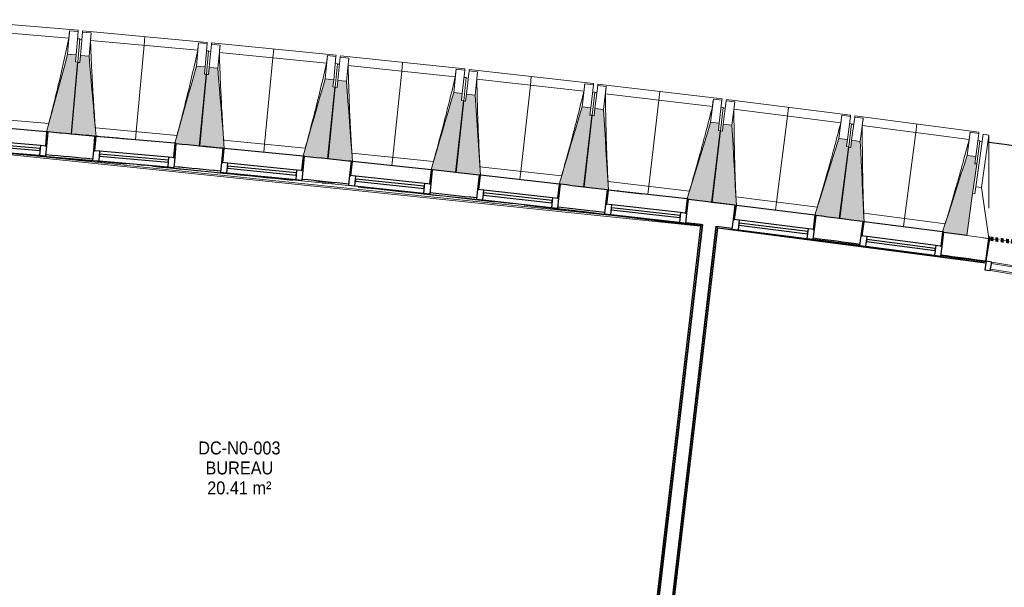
# Model space of a CAD drawing. Header units: millimetres. Extents: x 1293 to 60335, y -36590 to 4541.
# Tile 48 of 65: x 29605 to 36452, y -17807 to -13859. Entities that reach past the tile are written whole.
import ezdxf

# ---------------------------------------------------------------- set-up
doc = ezdxf.new("R2010")
doc.units = ezdxf.units.MM
doc.linetypes.add('Tiret', pattern=[2.5, 1.25, -1.25])
doc.layers.add('A-AREA', color=4, linetype='Tiret', lineweight=100, true_color=0x00ffff)
doc.layers.add('A-GLAZ', color=7, linetype='Continuous', lineweight=25, true_color=0x5c63b1)
for name, color, linetype, lineweight in [('A-AREA-IDEN', 7, 'Continuous', 30), ('A-FLOR-HRAL', 7, 'Continuous', 18), ('BATIEMENT', 7, 'Continuous', 18), ('BATIMENT', 7, 'Continuous', 25), ('FENETRES', 7, 'Continuous', 25), ('GEN', 7, 'Continuous', 18), ('SOLS', 7, 'Continuous', 25)]:
    doc.layers.add(name, color=color, linetype=linetype, lineweight=lineweight)
doc.styles.add('Arial_1', font='arial.ttf', dxfattribs={"width": 0.9, "height": 90})

# ---------------------------------------------------------------- blocks, each defined once
blk = doc.blocks.new('Panneau système - Vitré-356748-2021_015_1111_DCE_1_50_N0 FINI_CVC_PAC')
at = {"layer": 'BATIEMENT'}
for p, q in [((664, 20), (-664, 20)), ((-664, 20), (-664, -20)), ((664, -20), (664, 20)), ((-664, -20), (664, -20))]:
    blk.add_line(p, q, dxfattribs=at)
blk = doc.blocks.new('Meneau rectangulaire - AWS60_60x70-367281-2021_015_1111_DCE_1_50_N0 FINI_CVC_PAC')
at = {"layer": 'BATIMENT', "lineweight": 18}
for p, q in [((-2584.2, -15604.6), (-1273.3, -15816.6)), ((-2574.7, -15545.4), (-1263.7, -15757.4))]:
    blk.add_line(p, q, dxfattribs=at)
blk = doc.blocks.new('Meneau rectangulaire - AWS60_60x38-356571-2021_015_1111_DCE_1_50_N0 FINI_CVC_PAC')
at = {"layer": 'BATIMENT'}
for p, q in [((-38, 30), (0, 30)), ((-38, -30), (-38, 30)), ((0, 30), (0, -30)), ((0, -30), (-38, -30))]:
    blk.add_line(p, q, dxfattribs=at)
blk = doc.blocks.new('12_CORNIERE HABILLAGE - 12_CORNIERE HABILLAGE-370872-2021_015_1111_DCE_1_50_N0 FINI_CVC_PAC')
at = {"layer": 'GEN', "color": 8, "true_color": 0x808080}
for p, q in [((-3488.8, 158), (-3444.1, 158)), ((-3442.1, 160), (-3449.6, 160)), ((-3444.1, 158), (-3444.1, 0)), ((-3442.1, 0), (-3442.1, 160)), ((-3444.1, 0), (-3442.1, 0))]:
    blk.add_line(p, q, dxfattribs=at)
blk = doc.blocks.new('XXX_VIDE FENETRE - 550-377501-2021_015_1111_DCE_1_50_N0 FINI_CVC_PAC')
at = {"layer": 'A-GLAZ'}
for p, q in [((240, -120), (-240, -120)), ((-240, -120), (-240, -135)), ((-240, -135), (240, -135)), ((240, -135), (240, -120))]:
    blk.add_line(p, q, dxfattribs=at)
at = {"layer": 'FENETRES'}
for p, q in [((-285, 0), (-285, -100)), ((-275, 0), (-285, 0)), ((275, 0), (-275, 0)), ((-275, -100), (-275, 0)), ((285, 0), (275, 0)), ((275, 0), (275, -100)), ((285, -100), (285, 0)), ((-285, -100), (-275, -100)), ((-240, -100), (-285, -100)), ((-285, -100), (-285, -167.5)), ((-240, -167.5), (-240, -100)), ((240, -100), (-240, -100)), ((240, -100), (240, -167.5)), ((285, -100), (240, -100)), ((275, -100), (285, -100)), ((285, -167.5), (285, -100)), ((-285, -167.5), (-240, -167.5)), ((-240, -167.5), (240, -167.5)), ((240, -167.5), (285, -167.5))]:
    blk.add_line(p, q, dxfattribs=at)
blk = doc.blocks.new('Garde-corps - Garde-corps-505843-2021_015_1111_DCE_1_50_N0 FINI_CVC_PAC')
at = {"layer": 'A-FLOR-HRAL'}
for p, q in [((-9825.2, -14754.7), (-4600.3, -15294.7)), ((-9591.9, -14768.4), (-4588.7, -15285.5)), ((-8517.7, -14869.2), (-8463.1, -14874.3)), ((-8258.5, -14881.8), (-8097.5, -14897.3)), ((-8084.4, -14898.6), (-7936.5, -14913)), ((-7981.2, -14920.5), (-7771.3, -14941.2)), ((-7273.8, -14982.5), (-7144.3, -14995.9)), ((-7229.5, -14996), (-7210, -14998)), ((-6635.1, -15058.7), (-6618.7, -15060.5)), ((-6556.6, -15067.2), (-6458.6, -15077.8)), ((-6479.6, -15063.6), (-6333.6, -15079.5)), ((-6318.2, -15081.2), (-6156.9, -15099.1)), ((-4600.3, -15294.7), (-4938.3, -18181)), ((-4598.5, -15293.3), (-4936.9, -18182.8)), ((-4596.6, -15291.7), (-4935.4, -18184.8)), ((-4588.7, -15285.5), (-4929.1, -18192.7)), ((-4701.1, -15268.7), (-4595.5, -15281.7))]:
    blk.add_line(p, q, dxfattribs=at)
at = {"layer": 'A-FLOR-HRAL', "flags": 128}
for points in [[(-4600.3, -15294.7), (-4600.3, -15294.7), (-4600.2, -15294.6), (-4600.1, -15294.5), (-4599.9, -15294.3), (-4599.6, -15294.1), (-4599.4, -15294), (-4599.2, -15293.8), (-4598.9, -15293.6), (-4598.7, -15293.4), (-4598.5, -15293.3)], [(-4596.6, -15291.7), (-4592.6, -15288.6), (-4588.7, -15285.5)], [(-4588.7, -15285.5), (-4588.5, -15285.4), (-4588.2, -15285.2), (-4587.7, -15284.8), (-4587.2, -15284.4), (-4586.6, -15283.9), (-4586, -15283.4), (-4585.4, -15282.9)]]:
    blk.add_lwpolyline(points, dxfattribs=at)
at = {"layer": 'A-FLOR-HRAL'}
for radius, start, end in [(137273, 83.001273, 85.19666), (137271.2, 84.911937, 85.195943), (137269.6, 84.677453, 85.195271), (137283.1, 84.777165, 84.913087), (137269.6, 84.193646, 84.601317), (137283.1, 84.030833, 84.166322), (137269.6, 83.602126, 84.001978), (137271.2, 83.550483, 83.770246), (137269.6, 83.002675, 83.51766), (137283.1, 83.283636, 83.419558), (137271.2, 83.001996, 83.285881)]:
    blk.add_arc((-21322.9, -151541.9), radius, start, end, dxfattribs=at)
blk = doc.blocks.new('Garde-corps - Garde-corps-506028-2021_015_1111_DCE_1_50_N0 FINI_CVC_PAC')
at = {"layer": 'A-FLOR-HRAL'}
for p, q in [((-4835.2, -18259), (-4488.4, -15297.9)), ((-4834.3, -18312.6), (-4482.2, -15305.8)), ((-4832.8, -18314.6), (-4480.6, -15307.8)), ((-4831.3, -18316.4), (-4479.2, -15309.6)), ((-4488.4, -15297.9), (-4380.4, -15312)), ((-4480.6, -15307.8), (-4393.8, -15318.5)), ((-4479.2, -15309.6), (-2614.4, -15553.2)), ((-3815.2, -15385.8), (-3493.3, -15427.8)), ((-2928.1, -15501.6), (-2612.7, -15542.8)), ((-2615.8, -15539.3), (-2612.2, -15539.8))]:
    blk.add_line(p, q, dxfattribs=at)
at = {"layer": 'A-FLOR-HRAL', "flags": 128}
blk.add_lwpolyline([(-4482.2, -15305.8), (-4485.3, -15301.9), (-4488.4, -15297.9)], dxfattribs=at)
at = {"layer": 'A-FLOR-HRAL'}
for radius, start, end in [(137273, 82.166733, 82.953168), (137269.6, 82.166766, 82.951749), (137271.2, 82.16675, 82.559535)]:
    blk.add_arc((-21322.9, -151541.9), radius, start, end, dxfattribs=at)
for points, knots in [([(-4488.4, -15297.9), (-4488.4, -15297.9), (-4488.4, -15297.9), (-4488.5, -15297.8), (-4488.5, -15297.8), (-4488.6, -15297.7), (-4488.6, -15297.6), (-4488.7, -15297.5), (-4488.8, -15297.4), (-4488.8, -15297.3), (-4488.9, -15297.2), (-4489, -15297.1), (-4489.1, -15297), (-4489.2, -15296.8), (-4489.3, -15296.7), (-4489.5, -15296.5), (-4489.6, -15296.4), (-4489.7, -15296.3), (-4489.8, -15296.1), (-4490.1, -15295.7), (-4490.5, -15295.2), (-4490.9, -15294.7), (-4491, -15294.5)], [0, 0, 0, 0, 0.071429, 0.107143, 0.142857, 0.178571, 0.214286, 0.25, 0.285714, 0.321429, 0.357143, 0.392857, 0.428571, 0.464286, 0.5, 0.535714, 0.571429, 0.607143, 0.642857, 0.714286, 0.857143, 1, 1, 1, 1]), ([(-4479.2, -15309.6), (-4479.2, -15309.6), (-4479.2, -15309.6), (-4479.3, -15309.5), (-4479.4, -15309.4), (-4479.5, -15309.3), (-4479.6, -15309.1), (-4479.8, -15308.9), (-4479.9, -15308.7), (-4480.1, -15308.5), (-4480.3, -15308.3), (-4480.4, -15308), (-4480.6, -15307.9), (-4480.6, -15307.8)], [0.075, 0.075, 0.075, 0.075, 0.15, 0.2125, 0.275, 0.35, 0.425, 0.5, 0.6, 0.7, 0.775, 0.85, 1, 1, 1, 1])]:
    blk.add_open_spline(points, degree=3, knots=knots, dxfattribs=at)
blk = doc.blocks.new('B02_ARC_rvt-1-2021_015_1111_DCE_1_50_N0 FINI_CVC_PAC')
at = {"layer": 'A-AREA'}
blk.add_line((-2594, -15380.8), (-2588.7, -15381.5), dxfattribs=at)
blk.add_arc((-21322.9, -151541.9), 137443.1, 79.294939, 82.165076, dxfattribs=at)
at = {"layer": 'BATIEMENT', "lineweight": 25}
for p, q in [((-8812.7, -14671.1), (-8812.5, -14669.3)), ((-5249.5, -15043.6), (-5249.3, -15041.9)), ((-4566.6, -15123.2), (-4566.7, -15124)), ((-4472.3, -15134.2), (-4566.6, -15123.2)), ((-4472.4, -15135.6), (-4472.3, -15134.2)), ((-4585.3, -15282.9), (-4926.5, -18196)), ((-4832.1, -18207), (-4491, -15294.5)), ((-2747.4, -15359.8), (-2906.6, -15338.2)), ((-2615.8, -15539.3), (-2594.1, -15381.3))]:
    blk.add_line(p, q, dxfattribs=at)
at = {"layer": 'BATIEMENT', "lineweight": 25, "flags": 128}
for points in [[(-4566.7, -15124), (-4625, -15116.8), (-4683.3, -15109.7)], [(-4360.1, -15149.5), (-4416.3, -15142.6), (-4472.4, -15135.6)], [(-4701.1, -15268.7), (-4643.2, -15275.8), (-4585.3, -15282.9)], [(-4491, -15294.5), (-4435.5, -15301.4), (-4379.9, -15308.3)]]:
    blk.add_lwpolyline(points, dxfattribs=at)
at = {"layer": 'BATIEMENT', "lineweight": 25}
for radius, start, end in [(137443.1, 84.777576, 84.91334), (137443.1, 84.404192, 84.539953), (137283.1, 84.777165, 84.913087), (137443.1, 84.03081, 84.166576), (137283.1, 84.404215, 84.539265), (137443.1, 83.657428, 83.793194), (137283.1, 84.030833, 84.166323), (137443.1, 83.284048, 83.419812), (137283.1, 83.657451, 83.79294), (137283.1, 83.283636, 83.419558), (137443.1, 82.537283, 82.673048), (137283.1, 82.537305, 82.672794), (137283.1, 82.168129, 82.299412)]:
    blk.add_arc((-21322.9, -151541.9), radius, start, end, dxfattribs=at)
at = {"layer": 'BATIMENT'}
blk.add_line((-5239.5, -15043), (-5006.2, -15070.7), dxfattribs=at)
blk.add_arc((-21322.9, -151541.9), 137443.1, 84.671198, 84.773454, dxfattribs=at)
at = {"layer": 'SOLS'}
for p, q in [((-9044.9, -14648.3), (-9054.9, -14647.4)), ((-6460.5, -14904.7), (-6462.9, -14904.4)), ((-7208.7, -14986.2), (-7273.6, -14979.6)), ((-7143.9, -14993), (-7207.8, -14986.3)), ((-5153.7, -15053.2), (-5179.4, -15050.1)), ((-3557.9, -15413.1), (-3562.8, -15412.4)), ((-3539.6, -15415.4), (-3545.1, -15414.7))]:
    blk.add_line(p, q, dxfattribs=at)
at = {"layer": 'BATIEMENT', "lineweight": 18}
for name in ['Garde-corps - Garde-corps-505843-2021_015_1111_DCE_1_50_N0 FINI_CVC_PAC', 'Garde-corps - Garde-corps-506028-2021_015_1111_DCE_1_50_N0 FINI_CVC_PAC']:
    blk.add_blockref(name, (0, 0), dxfattribs=at)
at = {"layer": 'BATIMENT', "lineweight": 18, "extrusion": (0, 0, -1), "rotation": 9.184723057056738}
blk.add_blockref('Meneau rectangulaire - AWS60_60x38-356571-2021_015_1111_DCE_1_50_N0 FINI_CVC_PAC', (2617, -15569), dxfattribs=at)
at = {"layer": 'BATIMENT', "lineweight": 18}
blk.add_blockref('Meneau rectangulaire - AWS60_60x70-367281-2021_015_1111_DCE_1_50_N0 FINI_CVC_PAC', (0, 0), dxfattribs=at)
at = {"layer": 'BATIMENT', "lineweight": 18, "rotation": 170.8152769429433}
blk.add_blockref('Panneau système - Vitré-356748-2021_015_1111_DCE_1_50_N0 FINI_CVC_PAC', (-1924, -15681), dxfattribs=at)
at = {"layer": 'FENETRES', "lineweight": 18}
for p, rotation in [((-9420.8, -14614.9), 355.1300079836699), ((-8528.7, -14695.3), 355.1300079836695), ((-7637.2, -14781.6), 354.383875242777), ((-6746.2, -14873.7), 354.0108088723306), ((-5855.9, -14971.6), 353.6377425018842), ((-4966.3, -15075.2), 353.6377425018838), ((-4077.3, -15184.7), 352.8916097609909), ((-3189.1, -15299.9), 352.5185433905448)]:
    blk.add_blockref('XXX_VIDE FENETRE - 550-377501-2021_015_1111_DCE_1_50_N0 FINI_CVC_PAC', p, dxfattribs=dict(at, rotation=rotation))
at = {"layer": 'GEN', "lineweight": 18, "rotation": 350.8152769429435}
blk.add_blockref('12_CORNIERE HABILLAGE - 12_CORNIERE HABILLAGE-370872-2021_015_1111_DCE_1_50_N0 FINI_CVC_PAC', (785.8, -16088.8), dxfattribs=at)
blk = doc.blocks.new('20_MUR PREFA_01 - Type 1-3119337-2021_015_1111_DCE_1_50_N0 FINI_CVC_PAC')
at = {"layer": 'GEN'}
for p, q in [((0, 722.1), (0, 661.4)), ((0, 661.4), (0, 58.5)), ((0, 0.7), (0, 58.5))]:
    blk.add_line(p, q, dxfattribs=at)
blk = doc.blocks.new('26_POTEAU GAUCHE - MODULE_05-3157953-2021_015_1111_DCE_1_50_N0 FINI_CVC_PAC')
at = {"layer": 'BATIMENT', "lineweight": 18}
for p, q in [((-435, 713), (-395, 713)), ((-435, 344), (-435, 713)), ((-395, 713), (-324.2, 208.1)), ((-395, 344), (-395, 713)), ((-450, 663), (-435, 663)), ((-450, 294), (-450, 500.9)), ((-435, 294), (-435, 344)), ((-435, 344), (-395, 344)), ((-395, 344), (-295, 0)), ((-450, 0), (-450, 294)), ((-450, 294), (-435, 294)), ((-295, 0), (-450, 0))]:
    blk.add_line(p, q, dxfattribs=at)
blk = doc.blocks.new('B02_DC_STR_rvt-1-2021_015_1111_DCE_1_50_N0 FINI_CVC_PAC')
at = {"layer": 'BATIMENT', "lineweight": 5, "true_color": 0x787878}
for points in [[(-8972.4, -14653.8), (-8929.9, -14154.7), (-8944.9, -14153.4), (-8940.6, -14103.6), (-9000.4, -14098.5), (-9146.6, -14638.2), (-9136.8, -14639.1), (-9136.8, -14639.8), (-8974.1, -14653.6)], [(-8802.6, -14670.9), (-8851.8, -14113.2), (-8911.6, -14107.7), (-8916.2, -14157.5), (-8931.1, -14156.1), (-8976.9, -14654.9), (-8808.8, -14670.3)], [(-8080.6, -14737.1), (-8034.9, -14238.3), (-8049.8, -14237), (-8045.2, -14187.2), (-8105, -14181.7), (-8254.2, -14718.7), (-8244.7, -14719.5), (-8244.7, -14722.1), (-8179.9, -14728)], [(-7911, -14754.7), (-7956.5, -14197.3), (-8016.2, -14191.5), (-8021.1, -14241.2), (-8036.1, -14239.8), (-8085.1, -14738.3), (-7920.9, -14754.4), (-7920.8, -14753.7), (-7916.6, -14754.1)], [(-7189.4, -14826.3), (-7140.4, -14327.8), (-7155.3, -14326.4), (-7150.4, -14276.6), (-7210.1, -14270.7), (-7363.4, -14808.5), (-7353.5, -14809.5), (-7353.5, -14810.2), (-7286.8, -14816.7)], [(-7019.9, -14845), (-7061.8, -14287.3), (-7121.5, -14281.1), (-7126.7, -14330.8), (-7141.6, -14329.2), (-7193.9, -14827.4), (-7029.8, -14844.6), (-7029.7, -14843.9)], [(-6298.8, -14921.3), (-6246.5, -14423.1), (-6261.4, -14421.6), (-6256.2, -14371.9), (-6315.9, -14365.6), (-6472.6, -14902.4), (-6462.8, -14903.4), (-6462.8, -14904.1), (-6394.3, -14911.3)], [(-6129.3, -14941.1), (-6167.6, -14383.2), (-6227.3, -14376.5), (-6232.8, -14426.2), (-6247.7, -14424.6), (-6303.2, -14922.4), (-6139.2, -14940.7), (-6138.9, -14940), (-6134.1, -14940.5)], [(-5408.8, -15022.1), (-5353.3, -14524.3), (-5368.2, -14522.6), (-5362.6, -14472.9), (-5422.3, -14466.3), (-5582.5, -15002), (-5572.7, -15003.1), (-5572.7, -15003.8), (-5502.5, -15011.7)], [(-5239.4, -15043.7), (-5274.1, -14484.8), (-5333.7, -14477.8), (-5339.6, -14527.4), (-5354.5, -14525.7), (-5413.2, -15023.1), (-5239.6, -15043.6)], [(-4519.4, -15128.7), (-4460.7, -14631.2), (-4475.6, -14629.5), (-4469.7, -14579.8), (-4529.3, -14572.8), (-4692.5, -15105.7), (-4683, -15106.8), (-4683, -15109.4), (-4611.3, -15117.8)], [(-4350.3, -15150.6), (-4381.3, -14592.3), (-4440.9, -14584.9), (-4447, -14634.5), (-4461.9, -14632.6), (-4523.9, -15129.7), (-4360.2, -15150.1), (-4360.1, -15149.4), (-4354.1, -15150.2)], [(-3630.8, -15241), (-3568.8, -14744), (-3583.7, -14742.1), (-3577.5, -14692.5), (-3637.1, -14685.1), (-3804.3, -15218.7), (-3794.5, -15220), (-3794.5, -15220.6), (-3720.8, -15229.8)], [(-3461.8, -15264.1), (-3489.2, -14705.6), (-3548.7, -14697.8), (-3555.2, -14747.3), (-3570.1, -14745.4), (-3635.3, -15242), (-3471.7, -15263.5), (-3471.6, -15262.8), (-3465.2, -15263.7)], [(-2747.3, -15358.6), (-2678.8, -14864), (-2678, -14864.1), (-2677.8, -14862.6), (-2692.6, -14860.6), (-2686.1, -14811), (-2745.6, -14803.2), (-2916.3, -15335.7), (-2906.5, -15337), (-2906.5, -15337.7), (-2747.5, -15358.6)]]:
    blk.add_hatch(color=8, dxfattribs=at).paths.add_polyline_path(points)
at = {"layer": 'BATIEMENT'}
for p, q in [((-8940.6, -14103.6), (-9000.4, -14098.5)), ((-8944.9, -14153.4), (-8940.6, -14103.6)), ((-8931.1, -14156.1), (-8976.9, -14654.9)), ((-8972.4, -14653.8), (-8929.9, -14154.7)), ((-8929.9, -14154.7), (-8944.9, -14153.4)), ((-8916.2, -14157.5), (-8931.1, -14156.1)), ((-8911.6, -14107.7), (-8916.2, -14157.5)), ((-8851.8, -14113.2), (-8911.6, -14107.7)), ((-8045.2, -14187.2), (-8105, -14181.7)), ((-8036.1, -14239.8), (-8085.1, -14738.3)), ((-8080.6, -14737.1), (-8034.9, -14238.3)), ((-8049.8, -14237), (-8045.2, -14187.2)), ((-8034.9, -14238.3), (-8049.8, -14237)), ((-8021.1, -14241.2), (-8036.1, -14239.8)), ((-8016.2, -14191.5), (-8021.1, -14241.2)), ((-7956.5, -14197.3), (-8016.2, -14191.5)), ((-7150.4, -14276.6), (-7210.1, -14270.7)), ((-7155.3, -14326.4), (-7150.4, -14276.6)), ((-7121.5, -14281.1), (-7126.7, -14330.8)), ((-7061.8, -14287.3), (-7121.5, -14281.1)), ((-7141.6, -14329.2), (-7193.9, -14827.4)), ((-7189.4, -14826.3), (-7140.4, -14327.8)), ((-7140.4, -14327.8), (-7155.3, -14326.4)), ((-7126.7, -14330.8), (-7141.6, -14329.2)), ((-6256.2, -14371.9), (-6315.9, -14365.6)), ((-6261.4, -14421.6), (-6256.2, -14371.9)), ((-6227.3, -14376.5), (-6232.8, -14426.2)), ((-6167.6, -14383.2), (-6227.3, -14376.5)), ((-6247.7, -14424.6), (-6303.2, -14922.4)), ((-6298.8, -14921.3), (-6246.5, -14423.1)), ((-6246.5, -14423.1), (-6261.4, -14421.6)), ((-6232.8, -14426.2), (-6247.7, -14424.6)), ((-5362.6, -14472.9), (-5422.3, -14466.3)), ((-5368.2, -14522.6), (-5362.6, -14472.9)), ((-5333.7, -14477.8), (-5339.6, -14527.4)), ((-5274.1, -14484.8), (-5333.7, -14477.8)), ((-5354.5, -14525.7), (-5413.2, -15023.1)), ((-5408.8, -15022.1), (-5353.3, -14524.3)), ((-5353.3, -14524.3), (-5368.2, -14522.6)), ((-5339.6, -14527.4), (-5354.5, -14525.7)), ((-4469.7, -14579.8), (-4529.3, -14572.8)), ((-4475.6, -14629.5), (-4469.7, -14579.8)), ((-9136.9, -14639.7), (-8972.4, -14653.8)), ((-4461.9, -14632.6), (-4523.9, -15129.7)), ((-4519.4, -15128.7), (-4460.7, -14631.2)), ((-4460.7, -14631.2), (-4475.6, -14629.5)), ((-4447, -14634.5), (-4461.9, -14632.6)), ((-4440.9, -14584.9), (-4447, -14634.5)), ((-4381.3, -14592.3), (-4440.9, -14584.9)), ((-8976.9, -14654.9), (-8802.6, -14670.9)), ((-3577.5, -14692.5), (-3637.1, -14685.1)), ((-3583.7, -14742.1), (-3577.5, -14692.5)), ((-3548.7, -14697.8), (-3555.2, -14747.3)), ((-3489.2, -14705.6), (-3548.7, -14697.8)), ((-8244.9, -14722.1), (-8080.6, -14737.1)), ((-8085.1, -14738.3), (-7920.9, -14754.4)), ((-3570.1, -14745.4), (-3635.3, -15242)), ((-3630.8, -15241), (-3568.8, -14744)), ((-3568.8, -14744), (-3583.7, -14742.1)), ((-3555.2, -14747.3), (-3570.1, -14745.4)), ((-7353.7, -14810.2), (-7189.4, -14826.3)), ((-7193.9, -14827.4), (-7029.8, -14844.6)), ((-2686.1, -14811), (-2745.6, -14803.2)), ((-2692.6, -14860.6), (-2686.1, -14811)), ((-6462.9, -14904.1), (-6298.8, -14921.3)), ((-6303.2, -14922.4), (-6139.2, -14940.7)), ((-2677.8, -14862.6), (-2692.6, -14860.6)), ((-2678, -14864.1), (-2677.8, -14862.6)), ((-5572.8, -15003.8), (-5408.8, -15022.1)), ((-5413.2, -15023.1), (-5239.4, -15043.7)), ((-4683.3, -15109.3), (-4519.4, -15128.7)), ((-4523.9, -15129.7), (-4360.2, -15150.1)), ((-3794.6, -15220.6), (-3630.8, -15241)), ((-3635.3, -15242), (-3471.7, -15263.5)), ((-2906.6, -15337.7), (-2747.2, -15358.6))]:
    blk.add_line(p, q, dxfattribs=at)
at = {"layer": 'BATIEMENT', "flags": 128}
for points in [[(-9000.4, -14098.5), (-9018.7, -14166), (-9037, -14233.6), (-9055.3, -14301.1), (-9073.6, -14368.7), (-9091.9, -14436.2), (-9110.2, -14503.8), (-9128.5, -14571.4), (-9146.6, -14638.2)], [(-8802.6, -14670.9), (-8808.8, -14601.2), (-8814.9, -14531.5), (-8821.1, -14461.7), (-8827.2, -14392), (-8833.4, -14322.3), (-8839.5, -14252.6), (-8845.7, -14182.9), (-8851.8, -14113.2)], [(-8105, -14181.7), (-8123.7, -14249.1), (-8142.5, -14316.6), (-8161.2, -14384), (-8179.9, -14451.4), (-8198.7, -14518.9), (-8217.4, -14586.3), (-8236.2, -14653.7), (-8254.2, -14718.7)], [(-7911, -14754.7), (-7916.6, -14685.6), (-7922.3, -14615.9), (-7928, -14546.1), (-7933.7, -14476.4), (-7939.4, -14406.6), (-7945.1, -14336.8), (-7950.8, -14267.1), (-7956.5, -14197.3)], [(-7210.1, -14270.7), (-7229.3, -14338), (-7248.5, -14405.3), (-7267.7, -14472.7), (-7286.8, -14540), (-7306, -14607.3), (-7325.2, -14674.6), (-7344.4, -14741.9), (-7363.4, -14808.5)], [(-7019.9, -14845), (-7025.1, -14775.9), (-7030.3, -14706.1), (-7035.5, -14636.3), (-7040.8, -14566.5), (-7046, -14496.7), (-7051.3, -14426.9), (-7056.5, -14357.1), (-7061.8, -14287.3)], [(-6315.9, -14365.6), (-6335.5, -14432.8), (-6355.1, -14500), (-6374.7, -14567.1), (-6394.3, -14634.3), (-6414, -14701.5), (-6433.6, -14768.7), (-6453.2, -14835.9), (-6472.6, -14902.4)], [(-6129.3, -14941.1), (-6134.1, -14871.9), (-6138.9, -14802.1), (-6143.7, -14732.3), (-6148.5, -14662.5), (-6153.3, -14592.6), (-6158.1, -14522.8), (-6162.8, -14453), (-6167.6, -14383.2)], [(-5422.3, -14466.3), (-5442.3, -14533.3), (-5462.4, -14600.4), (-5482.4, -14667.4), (-5502.5, -14734.5), (-5522.5, -14801.5), (-5542.6, -14868.6), (-5562.6, -14935.7), (-5582.5, -15002)], [(-5239.4, -15043.7), (-5243.8, -14973.8), (-5248.1, -14903.9), (-5252.5, -14834.1), (-5256.8, -14764.2), (-5261.1, -14694.4), (-5265.5, -14624.5), (-5269.8, -14554.7), (-5274.1, -14484.8)], [(-4529.3, -14572.8), (-4549.8, -14639.7), (-4570.3, -14706.6), (-4590.8, -14773.5), (-4611.3, -14840.5), (-4631.8, -14907.4), (-4652.3, -14974.3), (-4672.7, -15041.2), (-4692.5, -15105.7)], [(-4350.3, -15150.6), (-4354.1, -15081.5), (-4358, -15011.6), (-4361.9, -14941.7), (-4365.8, -14871.8), (-4369.7, -14801.9), (-4373.6, -14732), (-4377.4, -14662.2), (-4381.3, -14592.3)], [(-3637.1, -14685.1), (-3658, -14751.9), (-3678.9, -14818.7), (-3699.9, -14885.5), (-3720.8, -14952.2), (-3741.7, -15019), (-3762.6, -15085.8), (-3783.6, -15152.6), (-3804.3, -15218.7)], [(-3461.8, -15264.1), (-3465.2, -15194.9), (-3468.7, -15125), (-3472.1, -15055.1), (-3475.5, -14985.2), (-3478.9, -14915.3), (-3482.4, -14845.4), (-3485.8, -14775.5), (-3489.2, -14705.6)], [(-2745.6, -14803.2), (-2767, -14869.9), (-2788.3, -14936.5), (-2809.7, -15003.2), (-2831, -15069.8), (-2852.4, -15136.5), (-2873.8, -15203.1), (-2895.1, -15269.8), (-2916.3, -15335.7)]]:
    blk.add_lwpolyline(points, dxfattribs=at)
at = {"layer": 'BATIMENT', "lineweight": 18}
for p, q in [((-8926.1, -13933), (-9792.9, -13859.2)), ((-8991.2, -13988.3), (-9738.1, -13924.7)), ((-8986.6, -13937), (-9000.4, -14098.5)), ((-8986.7, -13937.2), (-8986.6, -13937)), ((-8986.6, -13937), (-8926.8, -13942.1)), ((-8926.8, -13942.1), (-8940.6, -14103.6)), ((-8926.1, -13933), (-8926.8, -13942.1)), ((-8911.6, -14107.7), (-8896.8, -13946.3)), ((-8896.8, -13946.3), (-8896, -13937.2)), ((-8896.8, -13946.3), (-8837, -13951.7)), ((-8029.6, -14016.7), (-8896, -13937.2)), ((-8851.8, -14113.2), (-8837, -13951.7)), ((-8837, -13951.7), (-8837, -13952)), ((-8916.1, -13993.2), (-8931.1, -13991.9)), ((-8916.1, -13993.2), (-8929.9, -14154.7)), ((-8901.3, -13996), (-8916.3, -13994.7)), ((-8095.1, -14071.6), (-8841.5, -14003.1)), ((-8090.2, -14020.3), (-8105, -14181.7)), ((-8090.2, -14020.3), (-8030.4, -14025.8)), ((-8090.2, -14020.5), (-8090.2, -14020.3)), ((-8030.4, -14025.8), (-8045.2, -14187.2)), ((-8029.6, -14016.7), (-8030.4, -14025.8)), ((-8016.2, -14191.5), (-8000.4, -14030.1)), ((-8000.4, -14030.1), (-7999.5, -14021.1)), ((-8000.4, -14030.1), (-7940.7, -14036)), ((-7133.7, -14106.3), (-7999.5, -14021.1)), ((-8020.1, -14076.9), (-8035, -14075.5)), ((-8020.1, -14076.9), (-8034.9, -14238.3)), ((-8005.3, -14079.9), (-8020.2, -14078.4)), ((-7956.5, -14197.3), (-7940.7, -14036)), ((-7199.5, -14160.7), (-7945.5, -14087.4)), ((-7940.7, -14036), (-7940.7, -14036.3)), ((-7194.3, -14109.4), (-7210.1, -14270.7)), ((-7194.3, -14109.4), (-7134.6, -14115.3)), ((-7194.3, -14109.7), (-7194.3, -14109.4)), ((-7134.6, -14115.3), (-7150.4, -14276.6)), ((-7124.5, -14166.5), (-7140.4, -14327.8)), ((-7124.5, -14166.5), (-7139.4, -14165)), ((-7133.7, -14106.3), (-7134.6, -14115.3)), ((-7109.8, -14169.6), (-7124.7, -14168)), ((-7121.5, -14281.1), (-7104.5, -14119.9)), ((-7104.5, -14119.9), (-7103.6, -14110.9)), ((-7104.5, -14119.9), (-7044.9, -14126.1)), ((-6238.3, -14201.6), (-7103.6, -14110.9)), ((-7061.8, -14287.3), (-7044.9, -14126.1)), ((-7044.9, -14126.1), (-7044.9, -14126.4)), ((-6304.6, -14255.7), (-7050, -14177.4)), ((-6299, -14204.4), (-6315.9, -14365.6)), ((-6299, -14204.4), (-6239.3, -14210.6)), ((-6299, -14204.6), (-6299, -14204.4)), ((-6239.3, -14210.6), (-6256.2, -14371.9)), ((-6238.3, -14201.6), (-6239.3, -14210.6)), ((-6227.3, -14376.5), (-6209.3, -14215.4)), ((-6209.3, -14215.4), (-6208.3, -14206.4)), ((-6209.3, -14215.4), (-6149.7, -14222.1)), ((-5343.7, -14302.8), (-6208.3, -14206.4)), ((-6167.6, -14383.2), (-6149.7, -14222.1)), ((-6149.7, -14222.1), (-6149.7, -14222.3)), ((-6229.6, -14261.9), (-6246.5, -14423.1)), ((-6229.6, -14261.9), (-6244.5, -14260.4)), ((-6214.8, -14265.1), (-6229.7, -14263.5)), ((-5410.2, -14356.4), (-6155.2, -14273.4)), ((-5404.3, -14305.2), (-5422.3, -14466.3)), ((-5404.4, -14305.4), (-5404.3, -14305.2)), ((-5404.3, -14305.2), (-5344.7, -14311.8)), ((-5343.7, -14302.8), (-5344.7, -14311.8)), ((-5314.7, -14316.8), (-5313.7, -14307.8)), ((-4449.7, -14409.9), (-5313.7, -14307.8)), ((-5344.7, -14311.8), (-5362.6, -14472.9)), ((-5335.3, -14363.2), (-5353.3, -14524.3)), ((-5335.3, -14363.2), (-5350.2, -14361.5)), ((-5320.6, -14366.5), (-5335.5, -14364.7)), ((-5333.7, -14477.8), (-5314.7, -14316.8)), ((-5314.7, -14316.8), (-5255.1, -14323.8)), ((-5274.1, -14484.8), (-5255.1, -14323.8)), ((-4516.6, -14463), (-5260.9, -14375.1)), ((-5255.1, -14323.8), (-5255.1, -14324.1)), ((-4510.3, -14411.8), (-4529.3, -14572.8)), ((-4510.4, -14412.1), (-4510.3, -14411.8)), ((-4510.3, -14411.8), (-4450.7, -14418.8)), ((-4450.7, -14418.8), (-4469.7, -14579.8)), ((-4449.7, -14409.9), (-4450.7, -14418.8)), ((-4440.9, -14584.9), (-4420.8, -14424)), ((-4420.8, -14424), (-4419.7, -14415)), ((-4420.8, -14424), (-4361.3, -14431.4)), ((-3556.4, -14522.7), (-4419.7, -14415)), ((-4381.3, -14592.3), (-4361.3, -14431.4)), ((-4361.3, -14431.4), (-4361.3, -14431.7)), ((-4441.7, -14470.3), (-4460.7, -14631.2)), ((-4441.7, -14470.3), (-4456.6, -14468.5)), ((-4427, -14473.6), (-4441.9, -14471.8)), ((-3623.6, -14575.4), (-4367.4, -14482.6)), ((-9700.1, -14533.1), (-9131.6, -14581.5)), ((-3617, -14524.2), (-3637.1, -14685.1)), ((-3617.1, -14524.5), (-3617, -14524.2)), ((-3617, -14524.2), (-3557.5, -14531.7)), ((-3557.5, -14531.7), (-3577.5, -14692.5)), ((-3548.8, -14583.1), (-3568.8, -14744)), ((-3548.8, -14583.1), (-3563.7, -14581.3)), ((-3556.4, -14522.7), (-3557.5, -14531.7)), ((-3548.7, -14697.8), (-3527.6, -14537)), ((-3527.6, -14537), (-3526.4, -14528.1)), ((-3527.6, -14537), (-3468.1, -14544.8)), ((-2663.8, -14641.3), (-3526.4, -14528.1)), ((-3489.2, -14705.6), (-3468.1, -14544.8)), ((-3468.1, -14544.8), (-3468.1, -14545.1)), ((-8807.5, -14611.7), (-8239.4, -14663.8)), ((-3534.1, -14586.6), (-3549, -14584.7)), ((-2731.5, -14693.6), (-3474.6, -14596)), ((-2724.5, -14642.5), (-2745.6, -14803.2)), ((-2724.6, -14642.7), (-2724.5, -14642.5)), ((-2724.5, -14642.5), (-2665, -14650.3)), ((-2665, -14650.3), (-2686.1, -14811)), ((-2663.8, -14641.3), (-2665, -14650.3)), ((-8528.7, -14695.3), (-8802.7, -14670.2)), ((-7915.4, -14696.2), (-7347.6, -14752)), ((-2656.6, -14701.8), (-2677.8, -14862.6)), ((-2656.6, -14701.8), (-2671.5, -14699.9)), ((-7023.9, -14786.4), (-6456.5, -14846)), ((-6133, -14882.5), (-5566, -14945.7)), ((-5242.8, -14984.4), (-4676.2, -15051.3)), ((-4966.3, -15075.2), (-5239.5, -15043)), ((-4353.2, -15092), (-3787.1, -15162.6)), ((-3464.3, -15205.5), (-2898.7, -15279.8))]:
    blk.add_line(p, q, dxfattribs=at)
at = {"layer": 'BATIMENT', "lineweight": 18, "flags": 128}
for points in [[(-8991.2, -13988.3), (-8990.3, -13978.1), (-8989.4, -13967.9), (-8988.5, -13957.7), (-8987.6, -13947.4), (-8986.7, -13937.2)], [(-8837, -13952), (-8837.9, -13962.2), (-8838.8, -13972.4), (-8839.7, -13982.7), (-8840.6, -13992.9), (-8841.5, -14003.1)], [(-8095.1, -14071.6), (-8094.1, -14061.4), (-8093.2, -14051.2), (-8092.2, -14041), (-8091.2, -14030.7), (-8090.2, -14020.5)], [(-7940.7, -14036.3), (-7941.6, -14046.5), (-7942.6, -14056.7), (-7943.5, -14066.9), (-7944.5, -14077.1), (-7945.5, -14087.4)], [(-7199.5, -14160.7), (-7198.5, -14150.5), (-7197.5, -14140.3), (-7196.4, -14130.1), (-7195.4, -14119.9), (-7194.3, -14109.7)], [(-7044.9, -14126.4), (-7045.9, -14136.6), (-7046.9, -14146.8), (-7048, -14157), (-7049, -14167.2), (-7050, -14177.4)], [(-6304.6, -14255.7), (-6303.5, -14245.4), (-6302.4, -14235.2), (-6301.2, -14225), (-6300.1, -14214.8), (-6299, -14204.6)], [(-6149.7, -14222.3), (-6150.8, -14232.5), (-6151.9, -14242.7), (-6153, -14252.9), (-6154.1, -14263.2), (-6155.2, -14273.4)], [(-5410.2, -14356.4), (-5409.1, -14346.2), (-5407.9, -14336), (-5406.7, -14325.8), (-5405.5, -14315.6), (-5404.4, -14305.4)], [(-5255.1, -14324.1), (-5256.3, -14334.3), (-5257.5, -14344.5), (-5258.6, -14354.7), (-5259.8, -14364.9), (-5260.9, -14375.1)], [(-4516.6, -14463), (-4515.3, -14452.8), (-4514.1, -14442.6), (-4512.9, -14432.4), (-4511.6, -14422.2), (-4510.4, -14412.1)], [(-4361.3, -14431.7), (-4362.5, -14441.9), (-4363.7, -14452.1), (-4364.9, -14462.3), (-4366.2, -14472.5), (-4367.4, -14482.6)], [(-3623.6, -14575.4), (-3622.3, -14565.2), (-3621, -14555), (-3619.7, -14544.9), (-3618.4, -14534.7), (-3617.1, -14524.5)], [(-3468.1, -14545.1), (-3469.4, -14555.3), (-3470.7, -14565.5), (-3472, -14575.7), (-3473.3, -14585.8), (-3474.6, -14596)], [(-2731.5, -14693.6), (-2730.1, -14683.4), (-2728.7, -14673.3), (-2727.3, -14663.1), (-2725.9, -14652.9), (-2724.6, -14642.7)]]:
    blk.add_lwpolyline(points, dxfattribs=at)
at = {"layer": 'BATIMENT', "lineweight": 18}
for points, knots in [([(-9131.7, -14581.5), (-9121.1, -14540.6), (-9105, -14477.4), (-9083.9, -14391.6), (-9066.4, -14319), (-9047.9, -14240.6), (-9022.1, -14128.6), (-9003.4, -14044.5), (-8991.2, -13988.3)], [0.0183438, 0.0183438, 0.0183438, 0.0183438, 0.2222222, 0.3333333, 0.4444444, 0.5833333, 0.7222222, 1, 1, 1, 1]), ([(-8841.5, -14003.1), (-8839.8, -14049.1), (-8837, -14117.9), (-8832.7, -14209.7), (-8828.8, -14284.4), (-8824.3, -14364.7), (-8818.9, -14450.8), (-8813.3, -14533.2), (-8809.3, -14586.8), (-8807.3, -14611.7)], [0, 0, 0, 0, 0.2222222, 0.3333333, 0.4444444, 0.5833333, 0.7222222, 0.8611111, 0.9816328, 0.9816328, 0.9816328, 0.9816328]), ([(-8239.5, -14663.9), (-8228.6, -14623), (-8212.1, -14559.9), (-8190.4, -14474.3), (-8172.4, -14401.7), (-8153.4, -14323.5), (-8126.9, -14211.6), (-8107.7, -14127.7), (-8095.1, -14071.6)], [0.0183438, 0.0183438, 0.0183438, 0.0183438, 0.2222222, 0.3333333, 0.4444444, 0.5833333, 0.7222222, 1, 1, 1, 1]), ([(-7945.5, -14087.4), (-7944.1, -14133.3), (-7941.7, -14202.2), (-7938, -14294), (-7934.6, -14368.7), (-7930.6, -14449.1), (-7925.8, -14535.2), (-7920.7, -14617.6), (-7917.1, -14671.3), (-7915.3, -14696.2)], [0, 0, 0, 0, 0.2222222, 0.3333333, 0.4444444, 0.5833333, 0.7222222, 0.8611111, 0.9816328, 0.9816328, 0.9816328, 0.9816328]), ([(-7347.8, -14752), (-7336.6, -14711.3), (-7319.7, -14648.2), (-7297.4, -14562.7), (-7278.9, -14490.3), (-7259.4, -14412.2), (-7232.2, -14300.5), (-7212.5, -14216.7), (-7199.5, -14160.7)], [0.0183438, 0.0183438, 0.0183438, 0.0183438, 0.2222222, 0.3333333, 0.4444444, 0.5833333, 0.7222222, 1, 1, 1, 1]), ([(-7050, -14177.4), (-7048.9, -14223.4), (-7047, -14292.3), (-7043.9, -14384.1), (-7041, -14458.9), (-7037.5, -14539.3), (-7033.3, -14625.4), (-7028.7, -14707.9), (-7025.4, -14761.5), (-7023.8, -14786.5)], [0, 0, 0, 0, 0.2222222, 0.3333333, 0.4444444, 0.5833333, 0.7222222, 0.8611111, 0.9816328, 0.9816328, 0.9816328, 0.9816328]), ([(-6456.6, -14846), (-6445.2, -14805.3), (-6427.9, -14742.4), (-6405.1, -14657), (-6386.1, -14584.7), (-6366.1, -14506.8), (-6338.2, -14395.2), (-6317.9, -14311.6), (-6304.6, -14255.7)], [0.0183438, 0.0183438, 0.0183438, 0.0183438, 0.2222222, 0.3333333, 0.4444444, 0.5833333, 0.7222222, 1, 1, 1, 1]), ([(-6155.2, -14273.4), (-6154.3, -14319.3), (-6152.9, -14388.2), (-6150.3, -14480.1), (-6148, -14554.8), (-6145, -14635.2), (-6141.3, -14721.4), (-6137.3, -14803.9), (-6134.3, -14857.6), (-6132.9, -14882.5)], [0, 0, 0, 0, 0.2222222, 0.3333333, 0.4444444, 0.5833333, 0.7222222, 0.8611111, 0.9816328, 0.9816328, 0.9816328, 0.9816328]), ([(-5566.1, -14945.7), (-5554.5, -14905.1), (-5536.7, -14842.3), (-5513.4, -14757.1), (-5493.9, -14685), (-5473.4, -14607.1), (-5444.7, -14495.8), (-5423.9, -14412.2), (-5410.2, -14356.4)], [0.0183438, 0.0183438, 0.0183438, 0.0183438, 0.2222222, 0.3333333, 0.4444444, 0.5833333, 0.7222222, 1, 1, 1, 1]), ([(-5260.9, -14375.1), (-5260.4, -14421.1), (-5259.4, -14490), (-5257.5, -14581.8), (-5255.6, -14656.6), (-5253.2, -14737), (-5250, -14823.3), (-5246.5, -14905.7), (-5243.9, -14959.4), (-5242.6, -14984.4)], [0, 0, 0, 0, 0.2222222, 0.3333333, 0.4444444, 0.5833333, 0.7222222, 0.8611111, 0.9816328, 0.9816328, 0.9816328, 0.9816328]), ([(-4676.3, -15051.3), (-4664.4, -15010.8), (-4646.2, -14948.1), (-4622.3, -14863), (-4602.4, -14791), (-4581.4, -14713.3), (-4552, -14602.1), (-4530.6, -14518.7), (-4516.6, -14463)], [0.0183438, 0.0183438, 0.0183438, 0.0183438, 0.2222222, 0.3333333, 0.4444444, 0.5833333, 0.7222222, 1, 1, 1, 1]), ([(-4367.4, -14482.6), (-4367.2, -14528.6), (-4366.6, -14597.5), (-4365.3, -14689.4), (-4363.9, -14764.2), (-4362, -14844.6), (-4359.4, -14930.9), (-4356.5, -15013.4), (-4354.2, -15067.1), (-4353.1, -15092)], [0, 0, 0, 0, 0.2222222, 0.3333333, 0.4444444, 0.5833333, 0.7222222, 0.8611111, 0.9816328, 0.9816328, 0.9816328, 0.9816328]), ([(-3787.2, -15162.6), (-3775, -15122.2), (-3756.4, -15059.6), (-3732, -14974.7), (-3711.6, -14902.8), (-3690.1, -14825.3), (-3659.9, -14714.3), (-3638, -14631), (-3623.6, -14575.4)], [0.0183438, 0.0183438, 0.0183438, 0.0183438, 0.2222222, 0.3333333, 0.4444444, 0.5833333, 0.7222222, 1, 1, 1, 1]), ([(-3474.6, -14596), (-3474.7, -14642), (-3474.6, -14710.9), (-3473.8, -14802.8), (-3472.9, -14877.6), (-3471.5, -14958), (-3469.5, -15044.3), (-3467.1, -15126.8), (-3465.2, -15180.5), (-3464.2, -15205.5)], [0, 0, 0, 0, 0.2222222, 0.3333333, 0.4444444, 0.5833333, 0.7222222, 0.8611111, 0.9816328, 0.9816328, 0.9816328, 0.9816328]), ([(-2898.8, -15279.8), (-2886.4, -15239.4), (-2867.4, -15176.9), (-2842.4, -15092.2), (-2821.5, -15020.5), (-2799.5, -14943), (-2768.6, -14832.3), (-2746.2, -14749.1), (-2731.5, -14693.6)], [0.0183438, 0.0183438, 0.0183438, 0.0183438, 0.2222222, 0.3333333, 0.4444444, 0.5833333, 0.7222222, 1, 1, 1, 1])]:
    blk.add_open_spline(points, degree=3, knots=knots, dxfattribs=at)
at = {"layer": 'SOLS'}
blk.add_arc((-21384.2, -152545.4), 139107.1, 79.323004, 82.237507, dxfattribs=at)
at = {"layer": 'BATIMENT', "color": 5, "lineweight": 25, "true_color": 0x0000ff}
for name, p, rotation in [('20_MUR PREFA_01 - Type 1-3119337-2021_015_1111_DCE_1_50_N0 FINI_CVC_PAC', (-8528.8, -14696), 354.7569416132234), ('20_MUR PREFA_01 - Type 1-3119337-2021_015_1111_DCE_1_50_N0 FINI_CVC_PAC', (-7637.2, -14782.3), 354.383875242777), ('20_MUR PREFA_01 - Type 1-3119337-2021_015_1111_DCE_1_50_N0 FINI_CVC_PAC', (-6746.3, -14874.4), 354.0108088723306), ('20_MUR PREFA_01 - Type 1-3119337-2021_015_1111_DCE_1_50_N0 FINI_CVC_PAC', (-5856, -14972.2), 353.6377425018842), ('20_MUR PREFA_01 - Type 1-3119337-2021_015_1111_DCE_1_50_N0 FINI_CVC_PAC', (-4966.3, -15075.9), 353.2646761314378), ('20_MUR PREFA_01 - Type 1-3119337-2021_015_1111_DCE_1_50_N0 FINI_CVC_PAC', (-4077.4, -15185.4), 352.8916097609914), ('20_MUR PREFA_01 - Type 1-3119337-2021_015_1111_DCE_1_50_N0 FINI_CVC_PAC', (-3189.1, -15300.6), 352.518543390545), ('26_POTEAU GAUCHE - MODULE_05-3157953-2021_015_1111_DCE_1_50_N0 FINI_CVC_PAC', (-2301.7, -15421.6), 352.1454770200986)]:
    blk.add_blockref(name, p, dxfattribs=dict(at, rotation=rotation))

msp = doc.modelspace()

# ---------------------------------------------------------------- block references
at = {"lineweight": 5}
for name in ['B02_DC_STR_rvt-1-2021_015_1111_DCE_1_50_N0 FINI_CVC_PAC', 'B02_ARC_rvt-1-2021_015_1111_DCE_1_50_N0 FINI_CVC_PAC']:
    msp.add_blockref(name, (38939, 0), dxfattribs=at)

# ---------------------------------------------------------------- texts
at = {"layer": 'A-AREA-IDEN', "color": 8, "true_color": 0x808080, "char_height": 90, "attachment_point": 1, "style": 'Arial_1'}
for s, insert, width in [('DC-N0-003', (30846.7, -16792.8), 681.835), ('BUREAU', (30897.3, -16931.7), 562.785), ('20.41 m²', (30909.2, -17070.6), 530.316)]:
    msp.add_mtext(s, dxfattribs=dict(at, insert=insert, width=width))

doc.saveas('drawing.dxf')
